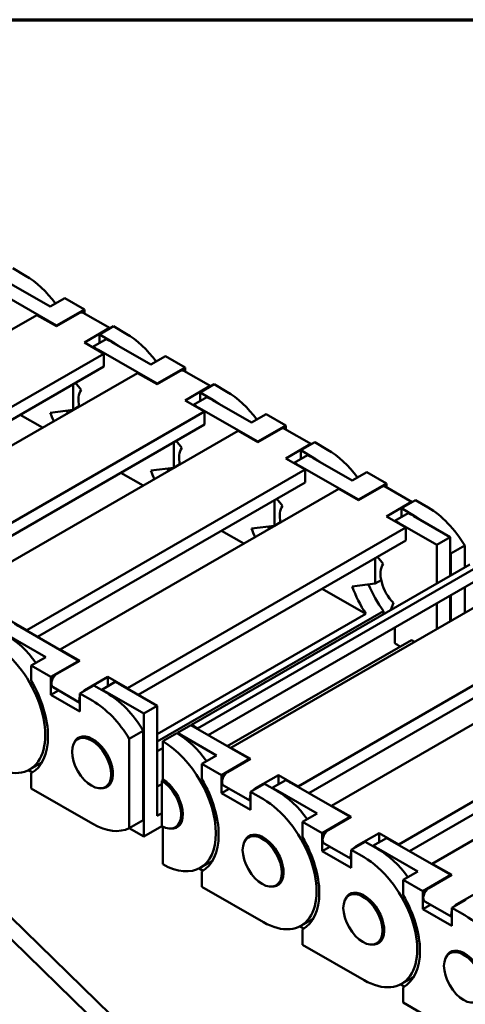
# Model space of a CAD drawing. Header units: millimetres. Extents: x 12 to 512, y 12 to 370.
# Tile 9 of 10: x 413 to 449, y 281 to 359. Entities that reach past the tile are written whole.
import ezdxf

# ---------------------------------------------------------------- set-up
doc = ezdxf.new("R2010")
doc.units = ezdxf.units.MM
doc.header["$LTSCALE"] = 1.25
doc.layers.get('0').update_dxf_attribs({"lineweight": 25})
doc.layers.add('경계(ISO)', color=7, linetype='Continuous', lineweight=70)
doc.layers.add('외형선(ISO)', color=7, linetype='Continuous', lineweight=50)

# ---------------------------------------------------------------- blocks, each defined once
blk = doc.blocks.new('경계 도면틀')
at = {"layer": '경계(ISO)'}
blk.add_line((230, 287), (410, 287), dxfattribs=at)

msp = doc.modelspace()

# ---------------------------------------------------------------- linework, layer by layer
at = {"layer": '외형선(ISO)'}
for p, q in [((412.771, 339.109), (413.787, 338.524)), ((412.638, 337.862), (415.732, 336.08)), ((416.218, 334.579), (411.577, 337.251)), ((415.732, 336.08), (416.881, 336.742)), ((416.881, 336.742), (418.428, 335.851)), ((414.671, 335.419), (392.662, 322.745)), ((414.671, 335.419), (416.218, 334.528)), ((418.428, 335.851), (416.218, 334.579)), ((416.218, 334.528), (418.03, 335.571)), ((420.466, 334.379), (418.342, 335.602)), ((418.428, 335.553), (418.428, 335.851)), ((416.218, 334.579), (416.218, 334.528)), ((419.621, 333.892), (420.726, 334.528)), ((420.726, 334.528), (421.742, 333.943)), ((420.239, 334.299), (418.428, 333.255)), ((419.621, 333.892), (419.621, 333.203)), ((420.637, 333.306), (419.621, 333.892)), ((418.428, 333.255), (419.974, 332.365)), ((419.09, 332.898), (420.151, 333.508)), ((420.593, 333.281), (423.687, 331.499)), ((419.974, 332.365), (397.966, 319.691)), ((419.09, 332.898), (419.09, 332.874)), ((424.173, 329.998), (419.532, 332.67)), ((419.974, 332.365), (419.974, 331.343)), ((423.687, 331.499), (424.836, 332.161)), ((424.836, 332.161), (426.382, 331.27)), ((419.974, 331.343), (398.809, 319.154)), ((422.626, 330.838), (400.617, 318.164)), ((422.626, 330.838), (424.173, 329.947)), ((426.382, 331.27), (424.173, 329.998)), ((424.173, 329.947), (425.985, 330.99)), ((428.421, 329.798), (426.297, 331.021)), ((426.382, 330.972), (426.382, 331.27)), ((417.544, 329.943), (417.544, 327.939)), ((418.174, 329.505), (417.734, 330.052)), ((424.173, 329.998), (424.173, 329.947)), ((427.576, 329.311), (428.681, 329.947)), ((428.681, 329.947), (429.697, 329.362)), ((428.194, 329.718), (426.382, 328.675)), ((427.576, 329.311), (427.576, 328.622)), ((428.592, 328.725), (427.576, 329.311)), ((426.382, 328.675), (427.929, 327.784)), ((427.045, 328.317), (428.106, 328.928)), ((427.045, 328.317), (427.045, 328.293)), ((428.548, 328.7), (431.642, 326.919)), ((427.929, 327.784), (405.921, 315.11)), ((415.128, 326.52), (413.364, 327.536)), ((417.544, 327.939), (415.735, 327.704)), ((417.544, 327.939), (418.018, 328.213)), ((432.128, 325.417), (427.487, 328.089)), ((427.929, 327.784), (427.929, 326.762)), ((431.642, 326.919), (432.791, 327.58)), ((432.791, 327.58), (434.337, 326.689)), ((427.929, 326.762), (406.764, 314.573)), ((430.581, 326.257), (408.572, 313.583)), ((430.581, 326.257), (432.128, 325.366)), ((434.337, 326.689), (432.128, 325.417)), ((432.128, 325.366), (433.94, 326.41)), ((436.376, 325.217), (434.252, 326.44)), ((434.337, 326.391), (434.337, 326.689)), ((425.499, 325.362), (425.499, 323.358)), ((426.129, 324.924), (425.689, 325.472)), ((432.128, 325.417), (432.128, 325.366)), ((435.531, 324.73), (436.636, 325.366)), ((436.636, 325.366), (437.652, 324.781)), ((436.149, 325.137), (434.337, 324.094)), ((435.531, 324.73), (435.531, 324.041)), ((436.547, 324.144), (435.531, 324.73)), ((425.499, 323.358), (425.973, 323.632)), ((434.337, 324.094), (435.884, 323.203)), ((435, 323.736), (436.061, 324.347)), ((435, 323.736), (435, 323.712)), ((436.503, 324.119), (439.597, 322.338)), ((435.884, 323.203), (413.876, 310.529)), ((423.083, 321.939), (421.319, 322.955)), ((425.499, 323.358), (423.69, 323.123)), ((440.083, 320.836), (435.442, 323.508)), ((435.884, 323.203), (435.884, 322.181)), ((439.597, 322.338), (440.746, 322.999)), ((440.746, 322.999), (442.292, 322.109)), ((435.884, 322.181), (414.719, 309.992)), ((442.292, 322.109), (440.083, 320.836)), ((442.292, 321.81), (442.292, 322.109)), ((438.536, 321.676), (416.527, 309.002)), ((438.536, 321.676), (440.083, 320.785)), ((440.083, 320.785), (441.895, 321.829)), ((444.331, 320.636), (442.207, 321.859)), ((433.454, 320.781), (433.454, 318.777)), ((434.084, 320.343), (433.644, 320.891)), ((440.083, 320.836), (440.083, 320.785)), ((444.104, 320.556), (442.292, 319.513)), ((443.486, 320.149), (444.59, 320.785)), ((444.59, 320.785), (445.607, 320.2)), ((442.955, 319.155), (444.016, 319.766)), ((443.486, 320.149), (443.486, 319.46)), ((444.502, 319.564), (443.486, 320.149)), ((433.454, 318.777), (433.928, 319.051)), ((442.292, 319.513), (443.839, 318.622)), ((442.955, 319.155), (442.955, 319.131)), ((446.283, 317.265), (443.397, 318.927)), ((444.458, 319.538), (447.344, 317.876)), ((443.839, 318.622), (421.83, 305.948)), ((431.038, 317.358), (429.274, 318.374)), ((433.454, 318.777), (431.645, 318.542)), ((443.839, 318.622), (443.839, 317.6)), ((443.839, 317.6), (422.674, 305.412)), ((447.344, 317.876), (446.283, 317.265)), ((447.344, 314.822), (447.344, 317.876)), ((446.283, 317.265), (446.283, 314.211)), ((448.493, 317.209), (447.388, 316.573)), ((448.493, 315.484), (448.493, 317.209)), ((441.408, 316.2), (441.408, 314.196)), ((442.039, 315.762), (441.598, 316.31)), ((447.388, 316.573), (447.388, 314.848)), ((426.882, 303.039), (448.891, 315.713)), ((449.368, 315.438), (427.359, 302.764)), ((449.368, 314.416), (428.202, 302.228)), ((441.408, 314.196), (441.883, 314.47)), ((452.019, 313.911), (430.011, 301.237)), ((440.679, 311.806), (437.229, 313.793)), ((441.408, 314.196), (439.6, 313.961)), ((448.493, 311.881), (448.493, 313.913)), ((447.344, 311.219), (447.344, 313.251)), ((447.388, 313.276), (447.388, 311.244)), ((442.071, 312.026), (424.186, 301.727)), ((442.071, 311.786), (442.071, 312.026)), ((442.645, 312.116), (442.861, 312.678)), ((446.283, 312.64), (446.283, 310.608)), ((412.329, 311.42), (413.876, 310.529)), ((424.186, 302.309), (440.679, 311.806)), ((417.986, 308.111), (413.345, 310.783)), ((413.876, 310.529), (413.876, 310.478)), ((457.323, 310.857), (435.314, 298.183)), ((442.955, 309.5), (442.955, 310.724)), ((412.285, 310.173), (415.378, 308.391)), ((444.281, 309.732), (429.726, 301.35)), ((457.323, 309.835), (436.157, 297.647)), ((444.521, 309.594), (444.281, 309.732)), ((416.527, 309.002), (418.074, 308.111)), ((416.527, 309.002), (416.527, 308.951)), ((459.974, 309.33), (437.966, 296.656)), ((415.378, 308.391), (414.229, 307.729)), ((415.776, 306.839), (417.986, 308.111)), ((418.074, 308.111), (416.262, 307.068)), ((417.986, 308.111), (417.986, 308.06)), ((414.229, 307.729), (415.776, 306.839)), ((414.229, 307.729), (414.229, 306.524)), ((415.776, 305.408), (415.776, 306.839)), ((418.472, 305.795), (420.284, 306.839)), ((420.284, 306.839), (420.284, 306.099)), ((420.284, 306.839), (421.83, 305.948)), ((416.39, 305.762), (415.776, 305.408)), ((415.95, 306.015), (418.074, 304.792)), ((419.179, 306.152), (418.074, 305.515)), ((420.195, 305.566), (419.179, 306.152)), ((420.858, 306.43), (419.798, 305.819)), ((419.798, 305.819), (419.798, 305.795)), ((424.186, 304.541), (421.3, 306.202)), ((421.83, 305.948), (421.83, 305.897)), ((465.278, 306.276), (443.269, 293.602)), ((418.074, 304.085), (415.776, 305.408)), ((418.074, 305.515), (418.074, 304.085)), ((418.074, 305.515), (419.09, 304.93)), ((420.239, 305.592), (423.125, 303.93)), ((465.278, 305.254), (444.112, 293.066)), ((424.186, 304.541), (423.125, 303.93)), ((424.186, 295.854), (424.186, 304.541)), ((467.929, 304.749), (445.92, 292.075)), ((423.125, 303.93), (423.125, 294.221)), ((425.777, 302.403), (426.838, 303.014)), ((431.469, 300.347), (426.838, 303.014)), ((426.882, 303.039), (427.359, 302.764)), ((426.882, 302.988), (426.882, 303.039)), ((427.359, 302.764), (427.359, 302.713)), ((418.263, 302.123), (417.91, 301.921)), ((423.081, 302.576), (421.976, 301.939)), ((421.976, 301.939), (421.976, 294.888)), ((423.081, 295.524), (423.081, 302.576)), ((424.628, 301.741), (425.733, 302.377)), ((425.777, 302.403), (428.862, 300.627)), ((425.777, 302.351), (425.777, 302.403)), ((424.186, 300.955), (424.628, 301.21)), ((424.628, 298.726), (424.628, 301.741)), ((430.011, 301.237), (431.557, 300.347)), ((430.011, 301.237), (430.011, 301.186)), ((428.862, 300.627), (427.712, 299.965)), ((429.259, 299.074), (431.469, 300.347)), ((431.557, 300.347), (429.745, 299.303)), ((431.469, 300.347), (431.469, 300.296)), ((415.076, 300.074), (414.098, 299.511)), ((427.712, 299.965), (429.259, 299.074)), ((427.712, 299.965), (427.712, 298.76)), ((414.33, 299.286), (414.017, 299.467)), ((414.28, 299.255), (414.229, 299.226)), ((414.229, 299.226), (414.229, 298.021)), ((424.54, 298.624), (424.671, 298.7)), ((429.259, 297.643), (429.259, 299.074)), ((431.955, 298.031), (433.767, 299.074)), ((433.767, 299.074), (433.767, 298.335)), ((433.767, 299.074), (435.314, 298.183)), ((419.09, 295.222), (414.229, 298.021)), ((420.446, 298.332), (420.094, 298.129)), ((424.54, 298.363), (424.186, 298.16)), ((424.54, 295.048), (424.54, 298.624)), ((429.874, 297.997), (429.259, 297.643)), ((429.434, 298.251), (431.557, 297.028)), ((432.662, 298.387), (431.557, 297.751)), ((433.679, 297.802), (432.662, 298.387)), ((434.342, 298.665), (433.281, 298.055)), ((433.281, 298.055), (433.281, 298.031)), ((439.424, 295.766), (434.784, 298.438)), ((435.314, 298.183), (435.314, 298.132)), ((431.557, 296.32), (429.259, 297.643)), ((431.557, 297.751), (431.557, 296.32)), ((431.557, 297.751), (432.574, 297.165)), ((433.723, 297.827), (436.816, 296.046)), ((437.966, 296.656), (439.512, 295.766)), ((437.966, 296.656), (437.966, 296.605)), ((424.54, 296.058), (424.186, 295.854)), ((436.816, 296.046), (435.667, 295.384)), ((437.214, 294.493), (439.424, 295.766)), ((439.512, 295.766), (437.7, 294.722)), ((439.424, 295.766), (439.424, 295.715)), ((423.125, 294.221), (421.972, 294.886)), ((421.976, 294.888), (423.081, 295.524)), ((423.125, 294.221), (424.55, 295.042)), ((424.628, 292.033), (424.628, 295)), ((425.974, 295.148), (425.622, 294.946)), ((435.667, 295.384), (437.214, 294.493)), ((435.667, 295.384), (435.667, 294.179)), ((431.746, 294.359), (431.394, 294.156)), ((437.214, 293.062), (437.214, 294.493)), ((439.91, 293.45), (441.722, 294.493)), ((442.297, 294.084), (441.236, 293.474)), ((441.722, 294.493), (441.722, 293.754)), ((441.722, 294.493), (443.269, 293.602)), ((437.829, 293.416), (437.214, 293.062)), ((437.388, 293.67), (439.512, 292.447)), ((440.617, 293.806), (439.512, 293.17)), ((441.634, 293.221), (440.617, 293.806)), ((441.236, 293.474), (441.236, 293.45)), ((447.379, 291.185), (442.738, 293.857)), ((443.269, 293.602), (443.269, 293.551)), ((439.512, 291.739), (437.214, 293.062)), ((439.512, 293.17), (439.512, 291.739)), ((439.512, 293.17), (440.529, 292.584)), ((441.678, 293.246), (444.771, 291.465)), ((427.813, 291.522), (427.5, 291.702)), ((428.56, 292.31), (427.582, 291.747)), ((445.92, 292.075), (447.467, 291.185)), ((445.92, 292.075), (445.92, 292.025)), ((427.763, 291.491), (427.712, 291.462)), ((427.712, 291.462), (427.712, 290.256)), ((444.771, 291.465), (443.622, 290.803)), ((445.169, 289.912), (447.379, 291.185)), ((447.467, 291.185), (445.655, 290.141)), ((447.379, 291.185), (447.379, 291.134)), ((432.574, 287.457), (427.712, 290.256)), ((433.929, 290.567), (433.577, 290.365)), ((443.622, 290.803), (445.169, 289.912)), ((443.622, 290.803), (443.622, 289.598)), ((439.701, 289.778), (439.349, 289.575)), ((445.169, 288.481), (445.169, 289.912)), ((447.865, 288.869), (449.677, 289.912)), ((445.783, 288.835), (445.169, 288.481)), ((445.343, 289.089), (447.467, 287.866)), ((448.572, 289.225), (447.467, 288.589)), ((447.467, 288.589), (447.467, 287.158)), ((447.467, 288.589), (448.484, 288.003)), ((412.616, 287.837), (425.525, 275.266)), ((447.467, 287.158), (445.169, 288.481)), ((424.42, 274.63), (411.511, 287.201)), ((435.768, 286.941), (435.455, 287.121)), ((436.515, 287.729), (435.537, 287.166)), ((435.718, 286.91), (435.667, 286.881)), ((435.667, 286.881), (435.667, 285.676)), ((440.529, 282.876), (435.667, 285.676)), ((441.884, 285.986), (441.532, 285.784)), ((447.656, 285.197), (447.304, 284.994)), ((444.469, 283.148), (443.492, 282.585)), ((443.723, 282.36), (443.41, 282.54)), ((443.673, 282.329), (443.622, 282.3)), ((443.622, 282.3), (443.622, 281.095)), ((448.484, 278.295), (443.622, 281.095))]:
    msp.add_line(p, q, dxfattribs=at)
for centre, major_axis, start_param, end_param in [((413.787, 333.669), (2.963, -5.145), 1.760385, 2.358128), ((418.03, 335.06), (0.312, 0.542), 0, 0.783464), ((420.239, 333.788), (0.312, 0.542), 0.333324, 0.783464), ((421.742, 329.088), (2.963, -5.145), 1.760385, 2.358128), ((420.593, 328.427), (2.963, -5.145), 2.358128, 2.463587), ((420.637, 328.452), (-2.963, 5.145), 5.354779, 5.499721), ((419.532, 327.816), (-2.963, 5.145), 5.499721, 5.605179), ((425.985, 330.479), (0.312, 0.542), 0, 0.783464), ((419.532, 327.816), (-1.107, 1.923), 0.263733, 1.065077), ((428.194, 329.207), (0.312, 0.542), 0.333324, 0.783464), ((429.697, 324.507), (2.963, -5.145), 1.760385, 2.358128), ((427.487, 323.235), (-2.963, 5.145), 5.499721, 5.605179), ((428.548, 323.846), (2.963, -5.145), 2.358128, 2.463587), ((428.592, 323.871), (-2.963, 5.145), 5.354779, 5.499721), ((419.532, 327.816), (3.025, -5.254), 4.411337, 4.534153), ((420.637, 328.452), (-3.025, 5.254), 1.354549, 1.39256), ((433.94, 325.899), (0.312, 0.542), 0, 0.783464), ((436.149, 324.626), (0.312, 0.542), 0.333324, 0.783464), ((427.487, 323.235), (-1.107, 1.923), 0.263733, 1.065077), ((437.652, 319.927), (2.963, -5.145), 1.760385, 2.358128), ((435.442, 318.654), (-2.963, 5.145), 5.499721, 5.605179), ((436.503, 319.265), (2.963, -5.145), 2.358128, 2.463587), ((436.547, 319.29), (-2.963, 5.145), 5.354779, 5.499721), ((427.487, 323.235), (3.025, -5.254), 4.411337, 4.534153), ((428.592, 323.871), (-3.025, 5.254), 1.354549, 1.39256), ((441.895, 321.318), (0.312, 0.542), 0, 0.783464), ((444.104, 320.045), (0.312, 0.542), 0.333324, 0.783464), ((435.442, 318.654), (-1.107, 1.923), 0.263733, 1.065077), ((444.458, 314.684), (2.963, -5.145), 2.358128, 2.463587), ((445.607, 315.346), (2.963, -5.145), 1.600264, 2.358128), ((443.397, 314.073), (-2.963, 5.145), 5.499721, 5.605179), ((444.502, 314.709), (-2.963, 5.145), 5.354779, 5.499721), ((435.442, 318.654), (3.025, -5.254), 4.411337, 4.534153), ((436.547, 319.29), (-3.025, 5.254), 1.354549, 1.39256), ((444.502, 314.709), (-2.963, 5.145), 4.741857, 4.756252), ((443.397, 314.073), (-1.107, 1.923), 0.263733, 2.009062), ((443.397, 314.073), (3.025, -5.254), 4.411337, 4.81279), ((444.502, 314.709), (-3.025, 5.254), 1.354549, 1.755256), ((413.345, 305.929), (-2.963, 5.145), 5.499721, 5.605179), ((412.24, 305.293), (-2.963, 5.145), 4.901978, 5.499721), ((411.135, 304.657), (2.963, -5.145), 5.499721, 8.641314), ((443.397, 314.073), (2.963, -5.145), 5.394262, 5.498905), ((411.135, 304.657), (3.119, -5.416), 6.275118, 7.865916), ((416.262, 306.557), (-0.312, -0.542), 3.925057, 6.283185), ((418.472, 305.284), (0.312, 0.542), 0.783464, 1.233605), ((420.239, 300.737), (2.963, -5.145), 2.358128, 2.463587), ((421.3, 301.348), (-2.963, 5.145), 5.499721, 5.605179), ((418.472, 305.284), (-0.312, -0.542), 5.044827, 5.94688), ((419.09, 300.076), (2.963, -5.145), 1.600264, 2.358128), ((420.195, 300.712), (-2.963, 5.145), 4.741857, 5.499721), ((419.09, 300.076), (-1.123, 1.95), 2.742563, 6.682215), ((425.724, 297.528), (-2.963, 5.145), 4.901978, 5.497556), ((424.619, 296.892), (2.963, -5.145), 5.501886, 8.639148), ((424.619, 296.892), (1.123, -1.95), 5.884156, 8.6356), ((424.619, 296.892), (3.119, -5.416), 6.275118, 7.865916), ((429.745, 298.792), (-0.312, -0.542), 3.925057, 6.283185), ((424.53, 296.841), (1.092, -1.896), 5.505598, 8.635437), ((431.955, 297.52), (0.312, 0.542), 0.783464, 1.233605), ((433.723, 292.973), (2.963, -5.145), 2.358128, 2.463587), ((434.784, 293.584), (-2.963, 5.145), 5.499721, 5.605179), ((431.955, 297.52), (-0.312, -0.542), 5.044827, 5.94688), ((432.574, 292.311), (2.963, -5.145), 5.499721, 8.641314), ((433.679, 292.947), (-2.963, 5.145), 4.901978, 5.499721), ((419.09, 300.076), (2.963, -5.145), 5.499721, 6.257585), ((432.574, 292.311), (-1.123, 1.95), 2.742563, 6.682215), ((432.574, 292.311), (3.119, -5.416), 6.275118, 7.865916), ((437.7, 294.211), (-0.312, -0.542), 3.925057, 6.283185), ((442.738, 289.003), (-2.963, 5.145), 5.499721, 5.605179), ((439.91, 292.939), (0.312, 0.542), 0.783464, 1.233605), ((441.678, 288.392), (2.963, -5.145), 2.358128, 2.463587), ((439.91, 292.939), (-0.312, -0.542), 5.044827, 5.94688), ((440.529, 287.73), (2.963, -5.145), 5.499721, 8.641314), ((441.634, 288.366), (-2.963, 5.145), 4.901978, 5.499721), ((445.655, 289.63), (-0.312, -0.542), 3.925057, 6.283185), ((440.529, 287.73), (-1.123, 1.95), 2.742563, 6.682215), ((440.529, 287.73), (3.119, -5.416), 6.275118, 7.865916), ((447.865, 288.358), (0.312, 0.542), 0.783464, 1.233605), ((447.865, 288.358), (-0.312, -0.542), 5.044827, 5.94688), ((448.484, 283.149), (2.963, -5.145), 5.499721, 8.641314), ((448.484, 283.149), (-1.123, 1.95), 2.742563, 6.682215)]:
    msp.add_ellipse(centre, major_axis=major_axis, ratio=0.578093, start_param=start_param, end_param=end_param, dxfattribs=at)
for centre in [(419.002, 300.025), (432.485, 292.26), (440.44, 287.679), (448.395, 283.098)]:
    msp.add_ellipse(centre, major_axis=(-1.092, 1.896), ratio=0.578093, dxfattribs=at)

# ---------------------------------------------------------------- block references
at = {"xscale": 1.25, "yscale": 1.25, "zscale": 1.25}
msp.add_blockref('경계 도면틀', (0, 0), dxfattribs=at)

doc.saveas('drawing.dxf')
